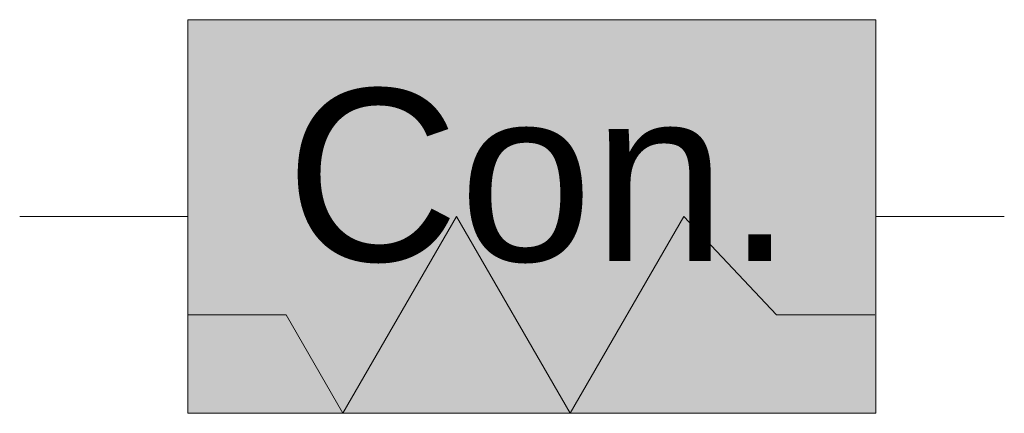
# Model space of a CAD drawing. Header units: metres. Extents: x 0 to 0.00401, y -0.0008 to 0.0008.
import ezdxf

# ---------------------------------------------------------------- set-up
doc = ezdxf.new("R2010")
doc.units = ezdxf.units.M
doc.header["$MEASUREMENT"] = 0
doc.layers.add('BAT_Weichenumstellvorrichtung_Contec_flf', color=7, linetype='Continuous', lineweight=0, true_color=0xffffff)
doc.layers.add('BAT_Weichenumstellvorrichtung_Contec_sym', color=7, linetype='Continuous', lineweight=5)
doc.layers.add('BAT_Weichenumstellvorrichtung_Contec_txt', color=7, linetype='Continuous', lineweight=5)
doc.styles.add('RNV_Ari_0001_00.7', font='arial.ttf', dxfattribs={"height": 0.0007})

msp = doc.modelspace()

# ---------------------------------------------------------------- linework, layer by layer
at = {"layer": 'BAT_Weichenumstellvorrichtung_Contec_flf'}
msp.add_solid([(0.0006848, -0.0008), (0.0006848, 0.0008), (0.0034848, -0.0008), (0.0034848, 0.0008)], dxfattribs=at)
at = {"layer": 'BAT_Weichenumstellvorrichtung_Contec_sym'}
for p, q in [((0.0006848, 0), (0, 0)), ((0.0027027, 0.0000002), (0.0030808, -0.0004)), ((0.0034848, 0), (0.0040073, 0)), ((0.0006848, -0.0008), (0.0006848, -0.0004)), ((0.0034808, -0.0004), (0.0030808, -0.0004))]:
    msp.add_line(p, q, dxfattribs=at)
at = {"layer": 'BAT_Weichenumstellvorrichtung_Contec_sym', "flags": 128}
msp.add_lwpolyline([(0.0006848, -0.0008), (0.0006848, 0.0008), (0.0034848, 0.0008), (0.0034848, -0.0008), (0.0006848, -0.0008)], close=True, dxfattribs=at)
for points in [[(0.0006848, -0.0004), (0.0010848, -0.0004), (0.0013158, -0.0008), (0.0017777, 0.0000002)], [(0.0017777, 0.0000002), (0.0022402, -0.0008009), (0.0027027, 0.0000002)]]:
    msp.add_lwpolyline(points, dxfattribs=at)
at = {"layer": 'BAT_Weichenumstellvorrichtung_Contec_sym'}
msp.add_3dface([(0.0006848, -0.0008), (0.0006848, 0.0008), (0.0034848, 0.0008), (0.0034848, -0.0008)], dxfattribs=at)

# ---------------------------------------------------------------- texts
at = {"layer": 'BAT_Weichenumstellvorrichtung_Contec_txt', "insert": (0.0010819, -0.0001917), "char_height": 0.0007, "attachment_point": 7, "rotation": 360, "line_spacing_factor": 0.6, "style": 'RNV_Ari_0001_00.7'}
msp.add_mtext('Con.', dxfattribs=at)

doc.saveas('drawing.dxf')
